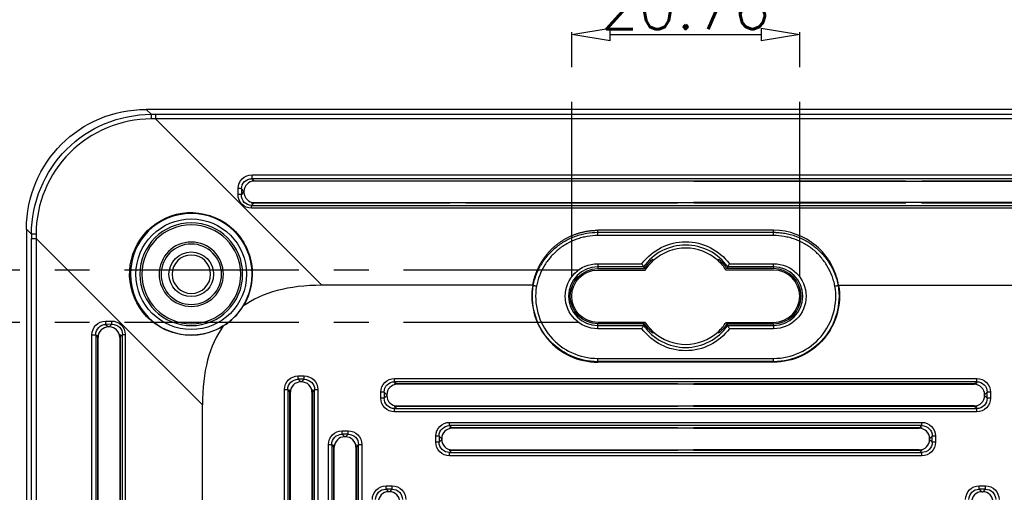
# Model space of a CAD drawing. Header units: millimetres. Extents: x 5293 to 5736, y -198 to 141.
# Tile 11 of 15: x 5589 to 5679, y -20 to 23. Entities that reach past the tile are written whole.
import ezdxf

# ---------------------------------------------------------------- set-up
doc = ezdxf.new("R2010")
doc.units = ezdxf.units.MM
doc.header["$LTSCALE"] = 0.5
doc.linetypes.add('CENTER', pattern=[50.8, 31.75, -6.35, 6.35, -6.35])
doc.layers.add('112', color=7, linetype='Continuous', true_color=0xffffff)
doc.layers.add('core', color=7, linetype='Continuous', lineweight=20)
doc.styles.get("Standard").update_dxf_attribs({"font": 'txt', "bigfont": 'gbcbig.shx'})
doc.dimstyles.new('VT-4.00', dxfattribs={"dimtxt": 4, "dimasz": 3.5, "dimexe": 2, "dimexo": 1.8, "dimgap": 0.5, "dimtad": 1, "dimzin": 0, "dimdsep": 46, "dimtxsty": 'Standard', "dimblk": 'CLOSEDBLANK', "dimcen": 0.3, "dimclrd": 1, "dimclre": 1, "dimclrt": 7, "dimadec": 1, "dimazin": 0, "dimtfac": 1, "dimtofl": 0, "dimtmove": 0, "dimatfit": 3, "dimldrblk": 'CLOSEDBLANK', "dimfxl": 0, "dimtolj": 1, "dimtzin": 0, "dimarcsym": 0})

# ---------------------------------------------------------------- blocks, each defined once
blk = doc.blocks.new('_ClosedBlank')
at = {"color": 0, "linetype": 'ByBlock', "lineweight": -2}
for p, q in [((-1, 0.167), (0, 0)), ((-1, 0.167), (-1, -0.167)), ((0, 0), (-1, -0.167))]:
    blk.add_line(p, q, dxfattribs=at)
blk = doc.blocks.new('*D6')
at = {"layer": 'core', "color": 1, "linetype": 'CENTER', "lineweight": -2}
for p, q in [((5581.828, 3.605), (5581.828, 20.105)), ((5639.815, 0.105), (5579.828, 0.105)), ((5639.815, -4.65), (5579.828, -4.65)), ((5581.828, -8.15), (5581.828, -11.65))]:
    blk.add_line(p, q, dxfattribs=at)
at = {"layer": 'Defpoints', "color": 0, "linetype": 'CENTER'}
for p in [(5581.828, 0.105), (5641.615, 0.105), (5641.615, -4.65)]:
    blk.add_point(p, dxfattribs=at)
at = {"layer": 'core', "color": 1, "linetype": 'CENTER', "lineweight": -2, "xscale": 3.5, "yscale": 3.5, "zscale": 3.5}
for p, rotation in [((5581.828, 0.105), 270), ((5581.828, -4.65), 90)]:
    blk.add_blockref('_ClosedBlank', p, dxfattribs=dict(at, rotation=rotation))
at = {"layer": 'core', "color": 7, "linetype": 'CENTER', "insert": (5579.328, 13.605), "char_height": 4, "attachment_point": 5, "rotation": 90}
blk.add_mtext('\\A1;4.76', dxfattribs=at)
blk = doc.blocks.new('*D7')
at = {"layer": 'core', "color": 1, "linetype": 'CENTER', "lineweight": -2}
for p, q in [((5639.237, -0.473), (5639.237, 23.542)), ((5659.993, -0.473), (5659.993, 23.542)), ((5642.737, 21.542), (5656.493, 21.542))]:
    blk.add_line(p, q, dxfattribs=at)
at = {"layer": 'Defpoints', "color": 0, "linetype": 'CENTER'}
for p in [(5659.993, 21.542), (5639.237, -2.273), (5659.993, -2.273)]:
    blk.add_point(p, dxfattribs=at)
at = {"layer": 'core', "color": 1, "linetype": 'CENTER', "lineweight": -2, "xscale": 3.5, "yscale": 3.5, "zscale": 3.5, "rotation": 180}
blk.add_blockref('_ClosedBlank', (5639.237, 21.542), dxfattribs=at)
at = {"layer": 'core', "color": 1, "linetype": 'CENTER', "lineweight": -2, "xscale": 3.5, "yscale": 3.5, "zscale": 3.5}
blk.add_blockref('_ClosedBlank', (5659.993, 21.542), dxfattribs=at)
at = {"layer": 'core', "color": 7, "linetype": 'CENTER', "insert": (5649.615, 24.042), "char_height": 4, "attachment_point": 5}
blk.add_mtext('\\A1;20.76', dxfattribs=at)

msp = doc.modelspace()

# ---------------------------------------------------------------- linework, layer by layer
at = {"layer": '112', "color": 7}
for p, q in [((5600.508, 14.727), (5600.957, 14.279)), ((5698.722, 14.727), (5600.508, 14.727)), ((5601.356, 14.279), (5601.356, 13.861)), ((5601.356, 14.279), (5697.874, 14.279)), ((5601.356, 13.861), (5616.499, -1.282)), ((5697.874, 13.861), (5601.356, 13.861)), ((5610.143, 8.77), (5689.088, 8.77)), ((5610.143, 8.424), (5610.143, 8.77)), ((5689.088, 8.424), (5610.143, 8.424)), ((5610.143, 8.424), (5610.333, 8.234)), ((5610.333, 8.234), (5628.115, 8.234)), ((5628.13, 8.21), (5610.357, 8.21)), ((5628.13, 8.21), (5628.115, 8.234)), ((5629.601, 8.21), (5628.13, 8.21)), ((5629.615, 8.234), (5629.601, 8.21)), ((5648.88, 8.21), (5629.601, 8.21)), ((5629.615, 8.234), (5648.865, 8.234)), ((5648.865, 8.234), (5648.88, 8.21)), ((5650.351, 8.21), (5648.88, 8.21)), ((5650.351, 8.21), (5650.365, 8.234)), ((5650.351, 8.21), (5669.63, 8.21)), ((5650.365, 8.234), (5669.615, 8.234)), ((5669.63, 8.21), (5669.615, 8.234)), ((5669.63, 8.21), (5671.101, 8.21)), ((5671.115, 8.234), (5671.101, 8.21)), ((5671.101, 8.21), (5688.873, 8.21)), ((5671.115, 8.234), (5688.897, 8.234)), ((5608.873, 6.999), (5608.881, 7.541)), ((5609.179, 7.495), (5609.172, 6.953)), ((5609.172, 6.953), (5609.411, 7.191)), ((5609.411, 7.264), (5609.179, 7.495)), ((5609.411, 7.264), (5609.411, 7.191)), ((5610.305, 6.193), (5610.101, 5.989)), ((5610.101, 5.737), (5610.101, 5.989)), ((5610.101, 5.989), (5689.129, 5.989)), ((5689.129, 5.737), (5610.101, 5.737)), ((5628.115, 6.193), (5610.305, 6.193)), ((5610.357, 6.245), (5628.146, 6.245)), ((5628.115, 6.193), (5628.146, 6.245)), ((5628.146, 6.245), (5629.585, 6.245)), ((5629.585, 6.245), (5629.615, 6.193)), ((5629.585, 6.245), (5648.896, 6.245)), ((5648.865, 6.193), (5629.615, 6.193)), ((5648.896, 6.245), (5648.865, 6.193)), ((5648.896, 6.245), (5650.335, 6.245)), ((5650.365, 6.193), (5650.335, 6.245)), ((5669.646, 6.245), (5650.335, 6.245)), ((5669.615, 6.193), (5650.365, 6.193)), ((5669.615, 6.193), (5669.646, 6.245)), ((5671.085, 6.245), (5669.646, 6.245)), ((5671.085, 6.245), (5671.115, 6.193)), ((5688.873, 6.245), (5671.085, 6.245)), ((5688.925, 6.193), (5671.115, 6.193)), ((5590.064, 3.386), (5589.615, 3.835)), ((5589.615, 3.835), (5589.615, -94.38)), ((5641.615, 3.544), (5641.615, 3.727)), ((5657.615, 3.727), (5641.615, 3.727)), ((5657.615, 3.544), (5657.615, 3.727)), ((5590.064, 2.986), (5590.482, 2.986)), ((5590.064, -93.531), (5590.064, 2.986)), ((5605.625, -12.157), (5590.482, 2.986)), ((5590.482, 2.986), (5590.482, -93.531)), ((5641.615, 3.544), (5657.615, 3.544)), ((5641.615, 3.249), (5641.615, 3.544)), ((5657.615, 3.249), (5641.615, 3.249)), ((5657.615, 3.249), (5657.615, 3.544)), ((5641.615, 0.686), (5645.636, 0.686)), ((5641.615, 0.686), (5641.615, 0.388)), ((5645.789, 0.388), (5641.615, 0.388)), ((5641.615, 0.388), (5641.615, 0.236)), ((5641.615, 0.236), (5645.869, 0.236)), ((5641.615, 0.105), (5645.939, 0.105)), ((5657.615, 0.105), (5653.291, 0.105)), ((5657.615, 0.236), (5653.362, 0.236)), ((5657.615, 0.388), (5653.441, 0.388)), ((5653.595, 0.686), (5657.615, 0.686)), ((5657.615, 0.388), (5657.615, 0.686)), ((5657.615, 0.388), (5657.615, 0.236)), ((5635.698, -1.282), (5616.499, -1.282)), ((5663.533, -1.282), (5682.731, -1.282)), ((5596.801, -4.538), (5597.343, -4.53)), ((5597.39, -4.829), (5596.848, -4.837)), ((5596.848, -4.837), (5597.079, -5.068)), ((5597.151, -5.068), (5597.079, -5.068)), ((5597.151, -5.068), (5597.39, -4.829)), ((5645.939, -4.65), (5641.615, -4.65)), ((5645.869, -4.782), (5641.615, -4.782)), ((5641.615, -4.933), (5641.615, -4.782)), ((5641.615, -5.231), (5641.615, -4.933)), ((5641.615, -4.933), (5645.789, -4.933)), ((5645.636, -5.231), (5641.615, -5.231)), ((5653.291, -4.65), (5657.615, -4.65)), ((5653.362, -4.782), (5657.615, -4.782)), ((5653.441, -4.933), (5657.615, -4.933)), ((5657.615, -5.231), (5653.595, -5.231)), ((5657.615, -4.933), (5657.615, -4.782)), ((5657.615, -4.933), (5657.615, -5.231)), ((5595.573, -84.745), (5595.573, -5.8)), ((5595.573, -5.8), (5595.918, -5.8)), ((5595.918, -5.8), (5595.918, -84.745)), ((5596.109, -5.99), (5595.918, -5.8)), ((5596.109, -23.773), (5596.109, -5.99)), ((5596.133, -23.787), (5596.133, -6.014)), ((5598.098, -6.014), (5598.098, -23.803)), ((5598.354, -5.758), (5598.15, -5.962)), ((5598.15, -5.962), (5598.15, -23.773)), ((5598.354, -84.787), (5598.354, -5.758)), ((5598.354, -5.758), (5598.606, -5.758)), ((5598.606, -5.758), (5598.606, -84.787)), ((5641.615, -8.228), (5641.615, -7.933)), ((5641.615, -7.933), (5657.615, -7.933)), ((5657.615, -8.228), (5657.615, -7.933)), ((5657.615, -8.228), (5641.615, -8.228)), ((5641.615, -8.228), (5641.615, -8.273)), ((5657.615, -8.273), (5641.615, -8.273)), ((5657.615, -8.228), (5657.615, -8.273)), ((5614.341, -9.531), (5614.89, -9.531)), ((5614.341, -9.829), (5614.341, -9.531)), ((5614.89, -9.829), (5614.341, -9.829)), ((5614.341, -9.829), (5614.579, -10.068)), ((5614.651, -10.068), (5614.89, -9.829)), ((5614.89, -9.829), (5614.89, -9.531)), ((5623.118, -9.753), (5676.112, -9.753)), ((5623.118, -10.051), (5623.118, -9.753)), ((5676.112, -10.051), (5676.112, -9.753)), ((5614.651, -10.068), (5614.579, -10.068)), ((5676.112, -10.051), (5623.118, -10.051)), ((5623.118, -10.051), (5623.313, -10.246)), ((5648.865, -10.246), (5623.313, -10.246)), ((5648.891, -10.29), (5623.357, -10.29)), ((5648.865, -10.246), (5648.891, -10.29)), ((5650.339, -10.29), (5648.891, -10.29)), ((5650.339, -10.29), (5650.365, -10.246)), ((5650.339, -10.29), (5675.873, -10.29)), ((5675.917, -10.246), (5650.365, -10.246)), ((5675.917, -10.246), (5676.112, -10.051)), ((5613.095, -79.769), (5613.095, -10.776)), ((5613.095, -10.776), (5613.394, -10.776)), ((5613.394, -10.776), (5613.394, -79.769)), ((5613.589, -10.971), (5613.394, -10.776)), ((5613.589, -44.523), (5613.589, -10.971)), ((5613.633, -44.549), (5613.633, -11.014)), ((5615.598, -11.014), (5615.598, -44.549)), ((5615.836, -10.776), (5615.641, -10.971)), ((5615.641, -10.971), (5615.641, -44.523)), ((5615.836, -10.776), (5616.135, -10.776)), ((5615.836, -79.769), (5615.836, -10.776)), ((5616.135, -10.776), (5616.135, -79.769)), ((5621.873, -11.547), (5621.873, -10.998)), ((5622.172, -10.998), (5621.873, -10.998)), ((5622.172, -11.547), (5621.873, -11.547)), ((5622.172, -10.998), (5622.172, -11.547)), ((5622.411, -11.236), (5622.172, -10.998)), ((5622.172, -11.547), (5622.411, -11.309)), ((5622.411, -11.236), (5622.411, -11.309)), ((5677.058, -10.998), (5676.82, -11.236)), ((5676.82, -11.309), (5676.82, -11.236)), ((5676.82, -11.309), (5677.058, -11.547)), ((5677.357, -10.998), (5677.058, -10.998)), ((5677.058, -11.547), (5677.058, -10.998)), ((5677.357, -11.547), (5677.058, -11.547)), ((5677.357, -10.998), (5677.357, -11.547)), ((5605.625, -78.388), (5605.625, -12.157)), ((5623.313, -12.299), (5623.118, -12.494)), ((5623.118, -12.792), (5623.118, -12.494)), ((5623.118, -12.494), (5676.112, -12.494)), ((5648.865, -12.299), (5623.313, -12.299)), ((5623.357, -12.255), (5648.891, -12.255)), ((5648.865, -12.299), (5648.891, -12.255)), ((5648.891, -12.255), (5650.339, -12.255)), ((5650.339, -12.255), (5650.365, -12.299)), ((5675.873, -12.255), (5650.339, -12.255)), ((5675.917, -12.299), (5650.365, -12.299)), ((5676.112, -12.494), (5675.917, -12.299)), ((5676.112, -12.792), (5676.112, -12.494)), ((5676.112, -12.792), (5623.118, -12.792)), ((5628.118, -13.753), (5671.112, -13.753)), ((5628.118, -14.051), (5628.118, -13.753)), ((5671.112, -14.051), (5628.118, -14.051)), ((5628.118, -14.051), (5628.313, -14.246)), ((5648.865, -14.246), (5628.313, -14.246)), ((5648.891, -14.29), (5628.357, -14.29)), ((5648.865, -14.246), (5648.891, -14.29)), ((5650.339, -14.29), (5648.891, -14.29)), ((5650.339, -14.29), (5650.365, -14.246)), ((5650.339, -14.29), (5670.873, -14.29)), ((5670.917, -14.246), (5650.365, -14.246)), ((5670.917, -14.246), (5671.112, -14.051)), ((5671.112, -14.051), (5671.112, -13.753)), ((5618.341, -14.531), (5618.89, -14.531)), ((5618.341, -14.829), (5618.341, -14.531)), ((5618.89, -14.829), (5618.341, -14.829)), ((5618.341, -14.829), (5618.579, -15.068)), ((5618.651, -15.068), (5618.579, -15.068)), ((5618.651, -15.068), (5618.89, -14.829)), ((5618.89, -14.829), (5618.89, -14.531)), ((5626.873, -15.547), (5626.873, -14.998)), ((5627.172, -14.998), (5626.873, -14.998)), ((5627.172, -14.998), (5627.172, -15.547)), ((5627.411, -15.236), (5627.172, -14.998)), ((5672.058, -14.998), (5671.82, -15.236)), ((5672.357, -14.998), (5672.058, -14.998)), ((5672.058, -15.547), (5672.058, -14.998)), ((5672.357, -14.998), (5672.357, -15.547)), ((5617.095, -74.769), (5617.095, -15.776)), ((5617.095, -15.776), (5617.394, -15.776)), ((5617.394, -15.776), (5617.394, -74.769)), ((5617.589, -15.971), (5617.394, -15.776)), ((5617.589, -44.523), (5617.589, -15.971)), ((5617.633, -44.549), (5617.633, -16.014)), ((5619.598, -16.014), (5619.598, -44.549)), ((5619.836, -15.776), (5619.641, -15.971)), ((5619.641, -15.971), (5619.641, -44.523)), ((5619.836, -74.769), (5619.836, -15.776)), ((5619.836, -15.776), (5620.135, -15.776)), ((5620.135, -15.776), (5620.135, -74.769)), ((5627.172, -15.547), (5626.873, -15.547)), ((5627.172, -15.547), (5627.411, -15.309)), ((5627.411, -15.309), (5627.411, -15.236)), ((5671.82, -15.309), (5671.82, -15.236)), ((5671.82, -15.309), (5672.058, -15.547)), ((5672.357, -15.547), (5672.058, -15.547)), ((5628.313, -16.299), (5628.118, -16.494)), ((5628.118, -16.792), (5628.118, -16.494)), ((5628.118, -16.494), (5671.112, -16.494)), ((5671.112, -16.792), (5628.118, -16.792)), ((5648.865, -16.299), (5628.313, -16.299)), ((5628.357, -16.255), (5648.891, -16.255)), ((5648.865, -16.299), (5648.891, -16.255)), ((5648.891, -16.255), (5650.339, -16.255)), ((5650.339, -16.255), (5650.365, -16.299)), ((5670.873, -16.255), (5650.339, -16.255)), ((5670.917, -16.299), (5650.365, -16.299)), ((5671.112, -16.494), (5670.917, -16.299)), ((5671.112, -16.792), (5671.112, -16.494)), ((5622.341, -19.531), (5622.89, -19.531)), ((5622.341, -19.829), (5622.341, -19.531)), ((5622.89, -19.829), (5622.89, -19.531)), ((5676.341, -19.531), (5676.89, -19.531)), ((5676.341, -19.829), (5676.341, -19.531)), ((5676.89, -19.829), (5676.89, -19.531)), ((5622.89, -19.829), (5622.341, -19.829)), ((5622.341, -19.829), (5622.579, -20.068)), ((5622.651, -20.068), (5622.579, -20.068)), ((5622.651, -20.068), (5622.89, -19.829)), ((5676.89, -19.829), (5676.341, -19.829)), ((5676.341, -19.829), (5676.579, -20.068)), ((5676.579, -20.068), (5676.651, -20.068)), ((5676.651, -20.068), (5676.89, -19.829))]:
    msp.add_line(p, q, dxfattribs=at)
at = {"layer": '112', "color": 7, "extrusion": (0, 0, -1)}
for radius in [5.533, 4.675, 4.5, 2.925, 2.75, 1.75]:
    msp.add_circle((-5604.615, -0.273), radius, dxfattribs=at)
at = {"layer": '112', "color": 7}
for radius in [5.034, 2.03]:
    msp.add_circle((5604.615, -0.273), radius, dxfattribs=at)
at = {"layer": '112', "color": 7, "extrusion": (0, 0, -1)}
for centre, radius, start, end in [((-5649.615, -2.273), 4.959, 36.63275, 143.36725), ((-5649.615, -2.273), 4.509, 33.81021, 48.29201), ((-5649.615, -2.273), 4.378, 32.89814, 47.67664), ((-5649.615, -2.273), 4.509, 131.70799, 146.18979), ((-5641.615, -2.273), 2.959, 270, 90), ((-5641.615, -2.273), 2.509, 270, 90), ((-5641.615, -2.273), 2.378, 270, 90), ((-5657.615, -2.273), 2.959, 90, 270), ((-5641.615, -2.273), 5.956, 270, 9.49599), ((-5657.615, -2.273), 6, 170.49844, 270), ((-5657.615, -2.273), 5.956, 170.50401, 270), ((-5649.615, -2.273), 4.959, 216.63275, 323.36725), ((-5649.615, -2.273), 4.509, 311.70799, 326.18979), ((-5649.615, -2.273), 4.378, 312.32336, 327.10186), ((-5649.615, -2.273), 4.509, 213.81021, 228.29201)]:
    msp.add_arc(centre, radius, start, end, dxfattribs=at)
at = {"layer": '112', "color": 7}
for centre, radius, start, end in [((5649.615, -2.273), 4.66, 34.80729, 145.19271), ((5649.615, -2.273), 4.378, 47.67664, 132.32336), ((5649.615, -2.273), 4.378, 32.89814, 47.67664), ((5641.615, -2.273), 2.66, 90, 270), ((5657.615, -2.273), 2.66, 270, 90), ((5657.615, -2.273), 2.509, 270, 90), ((5657.615, -2.273), 2.378, 270, 90), ((5641.615, -2.273), 6, 170.49844, 270), ((5641.615, -2.273), 5.66, 170.54524, 270), ((5657.615, -2.273), 5.66, 270, 9.45476), ((5604.615, -0.273), 5.535, 301.76503, 328.23497), ((5649.615, -2.273), 4.66, 214.80729, 325.19271), ((5649.615, -2.273), 4.378, 312.32336, 327.10186), ((5649.615, -2.273), 4.378, 227.67664, 312.32336)]:
    msp.add_arc(centre, radius, start, end, dxfattribs=at)
at = {"layer": '112', "color": 7, "extrusion": (0, 0, -1)}
for centre, major_axis, ratio, start_param, end_param in [((5600.723, 3.619), (7.93, -7.93), 0.980815, 2.36588, 3.917306), ((5580.451, 23.893), (-100.245, 1.77), 0.098565, 4.500567, 4.504654), ((5580.455, 24.386), (-99.889, 2.136), 0.098907, 4.499467, 4.503554), ((5610.135, 7.532), (1.229, 0.257), 0.985206, 3.358469, 4.921669), ((5610.135, 7.485), (0.946, 0.14), 0.981416, 3.30107, 4.86427), ((5610.327, 7.293), (0.934, 0.195), 0.985206, 4.747323, 4.921669), ((5608.777, 8.844), (-1.843, 0.558), 0.162906, 3.635385, 3.809732), ((5610.128, 7.009), (0.617, 1.121), 0.974816, 2.649309, 4.212509), ((5610.128, 6.962), (0.49, 0.851), 0.965207, 2.632393, 4.195593), ((5608.777, 5.611), (1.843, 0.558), 0.162906, 5.533918, 5.789393), ((5610.326, 7.16), (0.469, 0.852), 0.974816, 2.649309, 2.904783), ((5579.956, 23.888), (-2.136, 99.889), 0.098907, 1.779632, 1.783718), ((5580.441, 23.909), (-1.772, 100.291), 0.098604, 1.778622, 1.782707), ((5596.811, -5.793), (0.257, 1.229), 0.985206, 4.503109, 6.066309), ((5596.857, -5.793), (0.14, 0.946), 0.981416, 4.560508, 6.123708), ((5597.334, -5.785), (1.121, 0.617), 0.974816, 5.212269, 6.775469), ((5597.38, -5.785), (0.851, 0.49), 0.965207, 5.229185, 6.792385), ((5597.049, -5.985), (0.195, 0.934), 0.985206, 4.503109, 4.677455), ((5595.499, -4.434), (-0.558, 1.843), 0.162906, 2.473454, 2.6478), ((5598.731, -4.434), (0.558, 1.843), 0.162906, 3.635385, 3.89086), ((5597.183, -5.983), (0.852, 0.469), 0.974816, 0.236809, 0.492284), ((5614.35, -10.785), (0.891, -0.891), 0.992433, 2.359993, 3.923193), ((5614.35, -10.785), (-0.68, 0.68), 0.98773, 5.501585, 7.064785), ((5614.88, -10.785), (0.891, 0.891), 0.992433, 5.501585, 7.064785), ((5614.88, -10.785), (0.68, 0.68), 0.98773, 5.501585, 7.064785), ((5623.128, -11.007), (-0.891, 0.891), 0.992433, 5.501585, 7.064785), ((5676.102, -11.007), (-0.891, -0.891), 0.992433, 2.359993, 3.923193), ((5612.999, -9.434), (-0.558, 1.843), 0.162906, 2.412472, 2.6478), ((5616.231, -9.434), (0.558, 1.843), 0.162906, 3.635385, 3.870713), ((5623.128, -11.007), (-0.68, 0.68), 0.98773, 5.501585, 7.064785), ((5621.777, -9.656), (-1.843, 0.558), 0.162906, 3.635385, 3.870713), ((5677.453, -9.656), (1.843, 0.558), 0.162906, 2.412472, 2.6478), ((5676.102, -11.007), (0.68, 0.68), 0.98773, 5.501585, 7.064785), ((5623.128, -11.538), (0.891, 0.891), 0.992433, 2.359993, 3.923193), ((5623.128, -11.538), (0.68, 0.68), 0.98773, 2.359993, 3.923193), ((5676.102, -11.538), (0.891, -0.891), 0.992433, 5.501585, 7.064785), ((5676.102, -11.538), (-0.68, 0.68), 0.98773, 2.359993, 3.923193), ((5621.777, -12.889), (1.843, 0.558), 0.162906, 5.554065, 5.789393), ((5677.453, -12.889), (-1.843, 0.558), 0.162906, 0.493793, 0.729121), ((5628.128, -15.007), (-0.891, 0.891), 0.992433, 5.501585, 7.064785), ((5628.128, -15.007), (-0.68, 0.68), 0.98773, 5.501585, 7.064785), ((5626.777, -13.656), (-1.843, 0.558), 0.162906, 3.635385, 3.870713), ((5672.453, -13.656), (1.843, 0.558), 0.162906, 2.412472, 2.6478), ((5671.102, -15.007), (-0.891, -0.891), 0.992433, 2.359993, 3.923193), ((5671.102, -15.007), (0.68, 0.68), 0.98773, 5.501585, 7.064785), ((5618.35, -15.785), (0.891, -0.891), 0.992433, 2.359993, 3.923193), ((5618.35, -15.785), (-0.68, 0.68), 0.98773, 5.501585, 7.064785), ((5618.88, -15.785), (0.891, 0.891), 0.992433, 5.501585, 7.064785), ((5618.88, -15.785), (0.68, 0.68), 0.98773, 5.501585, 7.064785), ((5616.999, -14.434), (-0.558, 1.843), 0.162906, 2.412472, 2.6478), ((5620.231, -14.434), (0.558, 1.843), 0.162906, 3.635385, 3.870713), ((5628.128, -15.538), (0.891, 0.891), 0.992433, 2.359993, 3.923193), ((5628.128, -15.538), (0.68, 0.68), 0.98773, 2.359993, 3.923193), ((5671.102, -15.538), (0.891, -0.891), 0.992433, 5.501585, 7.064785), ((5671.102, -15.538), (-0.68, 0.68), 0.98773, 2.359993, 3.923193), ((5626.777, -16.889), (1.843, 0.558), 0.162906, 5.554065, 5.789393), ((5672.453, -16.889), (-1.843, 0.558), 0.162906, 0.493793, 0.729121), ((5622.35, -20.785), (0.891, -0.891), 0.992433, 2.359993, 3.923193), ((5622.88, -20.785), (0.891, 0.891), 0.992433, 5.501585, 7.064785), ((5676.35, -20.785), (0.891, -0.891), 0.992433, 2.359993, 3.923193), ((5676.88, -20.785), (0.891, 0.891), 0.992433, 5.501585, 7.064785), ((5622.35, -20.785), (-0.68, 0.68), 0.98773, 5.501585, 7.064785), ((5622.88, -20.785), (0.68, 0.68), 0.98773, 5.501585, 7.064785), ((5676.35, -20.785), (-0.68, 0.68), 0.98773, 5.501585, 7.064785), ((5676.88, -20.785), (0.68, 0.68), 0.98773, 5.501585, 7.064785)]:
    msp.add_ellipse(centre, major_axis=major_axis, ratio=ratio, start_param=start_param, end_param=end_param, dxfattribs=at)
at = {"layer": '112', "color": 7}
for centre, major_axis, ratio, start_param, end_param in [((5600.957, 13.783), (0, 0.5), 0.003006, 0.139627, 1.417684), ((5610.364, 7.256), (-0.677, 0.677), 0.992433, 5.501585, 7.064785), ((5608.881, 7.495), (0.3, -0.004), 0.155339, 0.088342, 1.572934), ((5610.364, 7.199), (0.677, 0.677), 0.992433, 2.359993, 3.923193), ((5608.873, 6.953), (0.3, -0.004), 0.155339, 0.088342, 1.572934), ((5590.559, 3.386), (-0.5, 0), 0.003006, 4.865501, 6.143558), ((6056.209, -451.867), (-447.858, 447.858), 0.110521, 6.173112, 6.265081), ((5597.086, -6.022), (0.677, -0.677), 0.992433, 2.359993, 3.923193), ((5596.848, -4.538), (0.004, -0.3), 0.155339, 4.710252, 6.194844), ((5597.144, -6.022), (0.677, 0.677), 0.992433, 5.501585, 7.064785), ((5597.39, -4.53), (0.004, -0.3), 0.155339, 4.710252, 6.194844), ((6056.209, -451.867), (-447.858, 447.858), 0.110521, 0.018104, 0.110074), ((5614.543, -10.978), (0.677, -0.677), 0.992433, 3.687865, 3.923193), ((5614.586, -11.022), (0.677, -0.677), 0.992433, 2.359993, 3.923193), ((5614.644, -11.022), (0.677, 0.677), 0.992433, 5.501585, 7.064785), ((5614.688, -10.978), (0.677, 0.677), 0.992433, 5.501585, 5.736913), ((5623.364, -11.244), (-0.677, 0.677), 0.992433, 5.501585, 7.064785), ((5623.32, -11.2), (-0.677, 0.677), 0.992433, 5.501585, 5.736913), ((5675.866, -11.244), (-0.677, -0.677), 0.992433, 2.359993, 3.923193), ((5675.91, -11.2), (-0.677, -0.677), 0.992433, 3.687865, 3.923193), ((5623.364, -11.301), (0.677, 0.677), 0.992433, 2.359993, 3.923193), ((5675.866, -11.301), (0.677, -0.677), 0.992433, 5.501585, 7.064785), ((5623.32, -11.345), (0.677, 0.677), 0.992433, 3.687865, 3.923193), ((5675.91, -11.345), (0.677, -0.677), 0.992433, 5.501585, 5.736913), ((5628.364, -15.244), (-0.677, 0.677), 0.992433, 5.501585, 7.064785), ((5628.32, -15.2), (-0.677, 0.677), 0.992433, 5.501585, 5.736913), ((5670.866, -15.244), (-0.677, -0.677), 0.992433, 2.359993, 3.923193), ((5670.91, -15.2), (-0.677, -0.677), 0.992433, 3.687865, 3.923193), ((5618.586, -16.022), (0.677, -0.677), 0.992433, 2.359993, 3.923193), ((5618.644, -16.022), (0.677, 0.677), 0.992433, 5.501585, 7.064785), ((5618.543, -15.978), (0.677, -0.677), 0.992433, 3.687865, 3.923193), ((5618.688, -15.978), (0.677, 0.677), 0.992433, 5.501585, 5.736913), ((5628.364, -15.301), (0.677, 0.677), 0.992433, 2.359993, 3.923193), ((5670.866, -15.301), (0.677, -0.677), 0.992433, 5.501585, 7.064785), ((5628.32, -15.345), (0.677, 0.677), 0.992433, 3.687865, 3.923193), ((5670.91, -15.345), (0.677, -0.677), 0.992433, 5.501585, 5.736913), ((5622.586, -21.022), (0.677, -0.677), 0.992433, 2.359993, 3.923193), ((5622.644, -21.022), (0.677, 0.677), 0.992433, 5.501585, 7.064785), ((5676.586, -21.022), (0.677, -0.677), 0.992433, 2.359993, 3.923193), ((5676.644, -21.022), (0.677, 0.677), 0.992433, 5.501585, 7.064785)]:
    msp.add_ellipse(centre, major_axis=major_axis, ratio=ratio, start_param=start_param, end_param=end_param, dxfattribs=at)
for points, degree, knots in [([(5590.064, 3.386), (5590.065, 6.262), (5591.248, 9.085), (5595.26, 13.096), (5598.081, 14.277), (5600.957, 14.279)], 3, [0, 0, 0, 0, 0.5, 0.5, 1, 1, 1, 1]), ([(5600.956, 13.86), (5598.193, 13.851), (5595.488, 12.709), (5591.635, 8.856), (5590.492, 6.15), (5590.483, 3.387)], 3, [0, 0, 0, 0, 0.5, 0.5, 1, 1, 1, 1]), ([(5607.529, -4.978), (5606.379, -5.696), (5604.964, -5.974), (5602.296, -5.519), (5601.069, -4.8), (5599.365, -2.666), (5598.932, -1.297), (5599.087, 1.421), (5599.684, 2.745), (5601.603, 4.661), (5602.934, 5.257), (5605.636, 5.41), (5607.023, 4.967), (5609.131, 3.283), (5609.862, 2.044), (5610.316, -0.62), (5610.046, -2.024), (5609.321, -3.186)], 3, [0, 0, 0, 0, 0.125, 0.125, 0.25, 0.25, 0.375, 0.375, 0.5, 0.5, 0.625, 0.625, 0.75, 0.75, 0.875, 0.875, 1, 1, 1, 1]), ([(5635.698, -1.282), (5635.873, -0.232), (5636.4, 0.694), (5636.925, 1.618), (5637.739, 2.307), (5638.55, 2.994), (5639.551, 3.361), (5640.549, 3.727), (5641.615, 3.727)], 2, [0, 0, 0, 0.25, 0.25, 0.5, 0.5, 0.75, 0.75, 1, 1, 1]), ([(5663.533, -1.282), (5663.301, 0.106), (5662.564, 1.399), (5660.42, 3.215), (5659.023, 3.727), (5657.615, 3.727)], 3, [0, 0, 0, 0, 0.5, 0.5, 1, 1, 1, 1]), ([(5635.741, -1.29), (5635.775, -1.12), (5635.816, -0.951), (5635.911, -0.621), (5635.966, -0.459), (5636.151, 0.02), (5636.301, 0.327), (5636.566, 0.772), (5636.661, 0.917), (5636.861, 1.196), (5636.967, 1.331), (5637.3, 1.72), (5637.544, 1.961), (5637.945, 2.29), (5638.083, 2.394), (5638.367, 2.588), (5638.512, 2.678), (5638.958, 2.93), (5639.27, 3.073), (5639.758, 3.248), (5639.923, 3.299), (5640.255, 3.387), (5640.422, 3.424), (5640.927, 3.513), (5641.268, 3.544), (5641.615, 3.544)], 3, [0, 0, 0, 0, 0.0625, 0.0625, 0.125, 0.125, 0.25, 0.25, 0.3125, 0.3125, 0.375, 0.375, 0.5, 0.5, 0.5625, 0.5625, 0.625, 0.625, 0.75, 0.75, 0.8125, 0.8125, 0.875, 0.875, 1, 1, 1, 1]), ([(5641.615, 3.249), (5641.286, 3.249), (5640.961, 3.219), (5640.481, 3.135), (5640.322, 3.1), (5640.007, 3.016), (5639.85, 2.967), (5639.385, 2.801), (5639.089, 2.665), (5638.665, 2.425), (5638.527, 2.339), (5638.257, 2.155), (5638.125, 2.056), (5637.745, 1.743), (5637.513, 1.514), (5637.196, 1.144), (5637.096, 1.016), (5636.905, 0.751), (5636.815, 0.613), (5636.563, 0.19), (5636.42, -0.102), (5636.187, -0.707), (5636.096, -1.019), (5636.032, -1.343)], 3, [0, 0, 0, 0, 0.125, 0.125, 0.1875, 0.1875, 0.25, 0.25, 0.375, 0.375, 0.4375, 0.4375, 0.5, 0.5, 0.625, 0.625, 0.6875, 0.6875, 0.75, 0.75, 0.875, 0.875, 1, 1, 1, 1]), ([(5657.615, 3.544), (5657.637, 3.544), (5657.658, 3.544), (5657.702, 3.544), (5657.766, 3.542), (5657.917, 3.537), (5658.045, 3.529), (5658.301, 3.506), (5658.64, 3.461), (5658.973, 3.388), (5659.305, 3.3), (5659.469, 3.249), (5659.957, 3.074), (5660.269, 2.932), (5660.715, 2.681), (5660.86, 2.591), (5661.143, 2.397), (5661.281, 2.294), (5661.682, 1.965), (5661.925, 1.725), (5662.259, 1.337), (5662.364, 1.202), (5662.565, 0.924), (5662.66, 0.78), (5662.926, 0.335), (5663.078, 0.023), (5663.264, -0.458), (5663.319, -0.621), (5663.415, -0.952), (5663.456, -1.12), (5663.489, -1.29)], 3, [0, 0, 0, 0, 0.007813, 0.007813, 0.015625, 0.03125, 0.0625, 0.0625, 0.125, 0.1875, 0.1875, 0.25, 0.25, 0.375, 0.375, 0.4375, 0.4375, 0.5, 0.5, 0.625, 0.625, 0.6875, 0.6875, 0.75, 0.75, 0.875, 0.875, 0.9375, 0.9375, 1, 1, 1, 1]), ([(5663.198, -1.343), (5663.167, -1.181), (5663.128, -1.021), (5663.036, -0.707), (5662.984, -0.553), (5662.808, -0.099), (5662.666, 0.193), (5662.414, 0.616), (5662.323, 0.754), (5662.133, 1.019), (5662.032, 1.147), (5661.715, 1.516), (5661.484, 1.745), (5661.103, 2.058), (5660.971, 2.157), (5660.702, 2.341), (5660.564, 2.426), (5660.14, 2.666), (5659.844, 2.801), (5659.379, 2.967), (5659.223, 3.016), (5658.907, 3.1), (5658.749, 3.135), (5658.269, 3.219), (5657.945, 3.249), (5657.615, 3.249)], 3, [0, 0, 0, 0, 0.0625, 0.0625, 0.125, 0.125, 0.25, 0.25, 0.3125, 0.3125, 0.375, 0.375, 0.5, 0.5, 0.5625, 0.5625, 0.625, 0.625, 0.75, 0.75, 0.8125, 0.8125, 0.875, 0.875, 1, 1, 1, 1]), ([(5645.636, 0.686), (5645.653, 0.651), (5645.672, 0.615), (5645.706, 0.549), (5645.722, 0.517), (5645.75, 0.462), (5645.763, 0.438), (5645.781, 0.402), (5645.787, 0.391), (5645.789, 0.387)], 3, [0, 0, 0, 0, 0.25, 0.25, 0.5, 0.5, 0.75, 0.75, 1, 1, 1, 1]), ([(5653.441, 0.387), (5653.443, 0.391), (5653.449, 0.402), (5653.468, 0.438), (5653.48, 0.462), (5653.509, 0.517), (5653.525, 0.549), (5653.559, 0.615), (5653.577, 0.651), (5653.595, 0.686)], 3, [0, 0, 0, 0, 0.25, 0.25, 0.5, 0.5, 0.75, 0.75, 1, 1, 1, 1]), ([(5635.741, -1.29), (5635.747, -1.291), (5635.759, -1.293), (5635.794, -1.299), (5635.816, -1.304), (5635.869, -1.313), (5635.899, -1.319), (5635.963, -1.33), (5635.998, -1.337), (5636.032, -1.343)], 3, [0, 0, 0, 0, 0.25, 0.25, 0.5, 0.5, 0.75, 0.75, 1, 1, 1, 1]), ([(5663.198, -1.343), (5663.233, -1.337), (5663.267, -1.33), (5663.332, -1.319), (5663.362, -1.313), (5663.415, -1.304), (5663.437, -1.299), (5663.471, -1.293), (5663.483, -1.291), (5663.489, -1.29)], 3, [0, 0, 0, 0, 0.25, 0.25, 0.5, 0.5, 0.75, 0.75, 1, 1, 1, 1]), ([(5645.636, -5.231), (5645.653, -5.196), (5645.672, -5.16), (5645.706, -5.094), (5645.722, -5.062), (5645.75, -5.007), (5645.763, -4.983), (5645.781, -4.947), (5645.787, -4.936), (5645.789, -4.932)], 3, [0, 0, 0, 0, 0.25, 0.25, 0.5, 0.5, 0.75, 0.75, 1, 1, 1, 1]), ([(5653.441, -4.932), (5653.443, -4.936), (5653.449, -4.947), (5653.468, -4.983), (5653.48, -5.007), (5653.509, -5.062), (5653.525, -5.094), (5653.559, -5.16), (5653.577, -5.196), (5653.595, -5.231)], 3, [0, 0, 0, 0, 0.25, 0.25, 0.5, 0.5, 0.75, 0.75, 1, 1, 1, 1])]:
    msp.add_open_spline(points, degree=degree, knots=knots, dxfattribs=at)
for points in [[(5646.668, 0.964), (5646.65, 1.007), (5646.633, 1.051), (5646.615, 1.094)], [(5652.615, 1.094), (5652.598, 1.051), (5652.58, 1.007), (5652.563, 0.964)], [(5645.789, 0.388), (5645.815, 0.337), (5645.842, 0.287), (5645.869, 0.236)], [(5653.441, 0.388), (5653.415, 0.337), (5653.389, 0.287), (5653.362, 0.236)], [(5635.698, -1.282), (5635.712, -1.285), (5635.727, -1.287), (5635.741, -1.29)], [(5663.533, -1.282), (5663.518, -1.285), (5663.504, -1.287), (5663.489, -1.29)], [(5645.789, -4.933), (5645.815, -4.882), (5645.842, -4.832), (5645.869, -4.782)], [(5653.441, -4.933), (5653.415, -4.882), (5653.389, -4.832), (5653.362, -4.782)], [(5646.615, -5.639), (5646.633, -5.596), (5646.65, -5.553), (5646.668, -5.509)], [(5652.563, -5.509), (5652.58, -5.553), (5652.598, -5.596), (5652.615, -5.639)]]:
    msp.add_open_spline(points, degree=3, dxfattribs=at)

# ---------------------------------------------------------------- dimensions: what is measured, and where the dimension line sits
at = {"layer": 'core', "linetype": 'CENTER'}
dim = msp.add_linear_dim(base=(5659.993, 21.542), p1=(5639.237, -2.273), p2=(5659.993, -2.273), dimstyle='VT-4.00', dxfattribs=at)
dim.commit()
dim.dimension.update_dxf_attribs({"geometry": '*D7', "text_midpoint": (5649.615, 24.042)})
dim = msp.add_linear_dim(base=(5581.828, 0.1053), p1=(5641.6152, -4.6503), p2=(5641.6152, 0.1053), angle=90, dimstyle='VT-4.00', dxfattribs=at)
dim.commit()
dim.dimension.update_dxf_attribs({"geometry": '*D6', "text_midpoint": (5579.328, 13.6053)})

doc.saveas('drawing.dxf')
